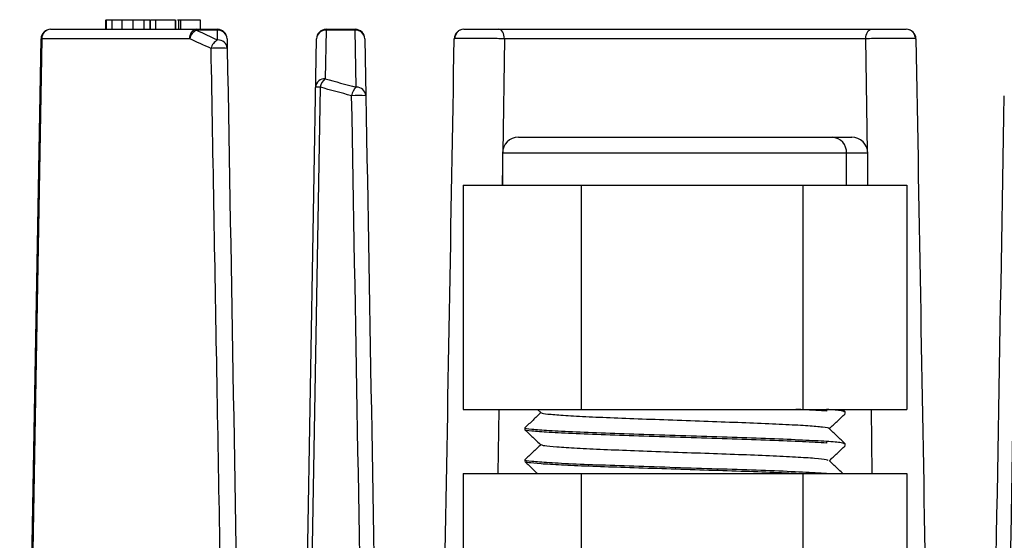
# Paper-space layout '_Derecha' of a CAD drawing. Header units: millimetres. Extents: x -40 to 40, y -36.8 to 38.2.
# Tile 4 of 5: x -20.8 to 10, y 21.9 to 38.2. Entities that reach past the tile are written whole.
import ezdxf

# ---------------------------------------------------------------- set-up
doc = ezdxf.new("R2010")
doc.units = ezdxf.units.MM

psp = doc.layouts.new('_Derecha')

# ---------------------------------------------------------------- linework, layer by layer
at = {"color": 7, "linetype": 'Continuous', "lineweight": 25}
for p, q in [((-18.088, 38.206), (-18.088, 37.906)), ((-18.071, 38.206), (-18.071, 37.906)), ((-17.897, 38.206), (-17.897, 37.906)), ((-17.585, 38.206), (-17.585, 37.906)), ((-17.238, 38.206), (-17.238, 37.906)), ((-16.891, 38.206), (-16.891, 37.906)), ((-16.703, 38.206), (-16.703, 37.906)), ((-16.698, 38.206), (-16.698, 37.906)), ((-16.697, 38.206), (-16.697, 37.906)), ((-16.692, 38.206), (-16.692, 37.906)), ((-16.532, 38.206), (-16.532, 37.906)), ((-16.532, 38.206), (-16.531, 38.206)), ((-16.53, 38.206), (-16.53, 37.906)), ((-16.53, 38.206), (-15.918, 38.206)), ((-16.53, 38.206), (-16.53, 37.906)), ((-15.918, 38.206), (-15.918, 37.906)), ((-15.91, 38.206), (-15.91, 37.906)), ((-15.844, 38.206), (-15.763, 38.206)), ((-15.808, 38.206), (-15.808, 37.906)), ((-15.746, 38.206), (-15.746, 37.906)), ((-15.746, 38.206), (-15.135, 38.206)), ((-15.746, 38.206), (-15.746, 37.906)), ((-15.135, 38.206), (-15.135, 37.906)), ((-19.803, 37.906), (-14.595, 37.906)), ((-15.248, 37.878), (-15.248, 37.906)), ((-14.595, 37.878), (-15.248, 37.878)), ((-14.595, 37.906), (-14.595, 37.878)), ((-14.59, 37.574), (-14.595, 37.878)), ((-11.205, 37.878), (-11.232, 36.364)), ((-11.205, 37.906), (-10.295, 37.906)), ((-11.205, 37.906), (-11.205, 37.878)), ((-10.295, 37.878), (-11.205, 37.878)), ((-10.295, 37.906), (-10.295, 37.878)), ((-10.264, 36.099), (-10.295, 37.878)), ((-5.81, 37.906), (5.81, 37.906)), ((-20.769, -0.569), (-20.103, 37.611)), ((-15.463, 37.611), (-20.081, 37.611)), ((-14.295, 37.611), (-14.29, 37.307)), ((-12.266, -6.003), (-11.505, 37.611)), ((-9.995, 37.611), (-9.964, 35.832)), ((-5.641, 37.611), (-5.694, 34.053)), ((5.641, 37.611), (-5.641, 37.611)), ((5.694, 34.077), (5.641, 37.611)), ((7.205, 37.611), (7.187, 37.612)), ((-5.2, 34.536), (5.2, 34.536)), ((-5.7, 34.036), (-5.7, 33.036)), ((5.7, 34.036), (-5.7, 34.036)), ((5.036, 33.036), (5.036, 34.036)), ((5.7, 33.036), (5.7, 34.036)), ((-5.7, 33.66), (-5.709, 33.036)), ((5.709, 33.036), (5.7, 33.662)), ((-6.924, 33.036), (6.924, 33.036)), ((-6.924, 33.036), (-6.924, 26.036)), ((-3.244, 33.036), (-3.244, 26.036)), ((3.68, 33.036), (3.68, 26.036)), ((6.924, 33.036), (6.924, 26.036)), ((-6.924, 26.036), (6.924, 26.036)), ((-5.814, 26.036), (-5.843, 24.036)), ((-4.611, 26.036), (-4.496, 25.926)), ((4.418, 26.036), (4.418, 25.986)), ((4.998, 25.963), (4.921, 26.036)), ((5, 25.908), (5, 25.958)), ((5.843, 24.036), (5.814, 26.036)), ((-5, 25.458), (-5, 25.408)), ((4.418, 25.036), (4.418, 24.986)), ((5, 24.908), (5, 24.958)), ((-5, 24.458), (-5, 24.408)), ((-6.924, 24.036), (6.924, 24.036)), ((-6.924, 24.036), (-6.924, 21.036)), ((-3.244, 24.036), (-3.244, 21.036)), ((3.68, 24.036), (3.68, 21.036)), ((6.924, 24.036), (6.924, 21.036))]:
    psp.add_line(p, q, dxfattribs=at)
at = {"color": 7, "linetype": 'Continuous', "lineweight": 25, "flags": 128}
for points in [[(-5.641, 37.611), (-5.645, 37.669), (-5.655, 37.724), (-5.671, 37.775), (-5.692, 37.82), (-5.717, 37.856), (-5.746, 37.883), (-5.778, 37.9), (-5.81, 37.906)], [(5.641, 37.611), (5.645, 37.669), (5.655, 37.724), (5.671, 37.775), (5.692, 37.82), (5.717, 37.856), (5.746, 37.883), (5.778, 37.9), (5.81, 37.906)], [(-20.081, 37.611), (-20.308, 24.609), (-20.455, 16.196), (-20.602, 7.783), (-20.749, -0.631)], [(-11.389, 36.097), (-11.641, 21.783), (-11.803, 12.521), (-11.966, 3.259), (-12.129, -6.003)]]:
    psp.add_lwpolyline(points, dxfattribs=at)
at = {"color": 7, "linetype": 'Continuous', "lineweight": 25}
for centre, radius, start, end in [((-19.803, 37.606), 0.3, 90, 179), ((-19.792, 37.617), 0.289, 92.1749, 181.1141), ((-15.198, 37.644), 0.267, 100.8538, 187.1101), ((-15.089, 37.53), 0.382, 114.6088, 167.8165), ((-14.595, 37.606), 0.3, 1, 90), ((-14.581, 37.591), 0.286, 3.8955, 92.8309), ((-11.205, 37.606), 0.3, 90, 179), ((-11.219, 37.591), 0.286, 87.1691, 176.1045), ((-10.295, 37.606), 0.3, 1, 90), ((-10.281, 37.591), 0.286, 3.8955, 92.8309), ((-6.905, 37.606), 0.3, 90, 179), ((6.905, 37.606), 0.3, 1, 90), ((-20.092, 37.132), 0.479, 88.7061, 91.2939), ((-14.415, 37.228), 0.388, 116.7356, 168.1622), ((-14.575, 37.288), 0.286, 3.8955, 92.8309), ((-14.542, 33.864), 3.453, 85.8064, 94.1936), ((-11.246, 36.078), 0.286, 87.1691, 176.1045), ((-10.967, 36.028), 0.428, 128.172, 170.6426), ((-11.46, 33.402), 2.697, 88.4881, 91.5119), ((-9.967, 35.766), 0.446, 131.7553, 171.4922), ((-10.25, 35.813), 0.286, 3.8955, 92.8309), ((-10.186, 31.677), 4.161, 86.9418, 93.0582), ((-5.2, 34.036), 0.5, 90, 180), ((4.564, 34.063), 0.474, 356.6825, 86.2449), ((5.2, 34.036), 0.5, 0, 90)]:
    psp.add_arc(centre, radius, start, end, dxfattribs=at)
for points in [[(-18.071, 38.206), (-18.041, 38.206), (-17.984, 38.206), (-17.897, 38.206)], [(-17.897, 38.206), (-17.81, 38.206), (-17.706, 38.206), (-17.585, 38.206)], [(-17.585, 38.206), (-17.47, 38.206), (-17.355, 38.206), (-17.238, 38.206)], [(-17.238, 38.206), (-17.104, 38.206), (-16.988, 38.206), (-16.891, 38.206)], [(-16.891, 38.206), (-16.786, 38.206), (-16.723, 38.206), (-16.703, 38.206)], [(-15.248, 37.878), (-15.033, 37.774), (-14.814, 37.673), (-14.59, 37.574)], [(-14.794, 37.307), (-15.022, 37.406), (-15.245, 37.508), (-15.463, 37.611)], [(-7.503, 20.544), (-7.404, 26.233), (-7.304, 31.922), (-7.205, 37.611)], [(7.205, 37.611), (7.304, 31.922), (7.404, 26.233), (7.503, 20.544)], [(-14.29, 37.307), (-14.038, 22.872), (-13.786, 8.435), (-13.534, -6.003)], [(-11.232, 36.364), (-10.914, 36.272), (-10.591, 36.183), (-10.264, 36.099)], [(-10.408, 35.832), (-10.741, 35.917), (-11.068, 36.005), (-11.389, 36.097)], [(-9.663, -6.003), (-9.911, 7.942), (-10.159, 21.887), (-10.408, 35.832)], [(-9.964, 35.832), (-9.72, 21.887), (-9.477, 7.942), (-9.234, -6.003)], [(9.234, -6.003), (9.477, 7.942), (9.72, 21.887), (9.964, 35.832)], [(10.408, 35.832), (10.159, 21.887), (9.911, 7.942), (9.663, -6.003)]]:
    psp.add_open_spline(points, degree=3, dxfattribs=at)
for points, knots in [([(-16.683, 38.206), (-16.682, 38.206), (-16.676, 38.206), (-16.659, 38.206), (-16.635, 38.206), (-16.609, 38.206), (-16.584, 38.206), (-16.561, 38.206), (-16.546, 38.206), (-16.541, 38.206), (-16.54, 38.206)], [0, 0, 0, 0, 0.056426, 0.2089, 0.356801, 0.503886, 0.651042, 0.799212, 0.952305, 1, 1, 1, 1]), ([(-7.015, 37.885), (-7.039, 37.873), (-7.074, 37.856), (-7.115, 37.812), (-7.14, 37.776), (-7.16, 37.736), (-7.177, 37.694), (-7.189, 37.65), (-7.194, 37.625), (-7.196, 37.612)], [0, 0, 0, 0, 0.309092, 0.442733, 0.562849, 0.672305, 0.776573, 0.883215, 1, 1, 1, 1]), ([(-6.905, 37.906), (-6.905, 37.906), (-6.87, 37.906), (-6.739, 37.906), (-6.644, 37.906), (-6.42, 37.906), (-6.291, 37.906), (-6.039, 37.906), (-5.916, 37.906), (-5.81, 37.906)], [0, 0, 0, 0, 0.25, 0.25, 0.5, 0.5, 0.75, 0.75, 1, 1, 1, 1]), ([(5.81, 37.906), (5.916, 37.906), (6.04, 37.906), (6.293, 37.906), (6.42, 37.906), (6.644, 37.906), (6.74, 37.906), (6.87, 37.906), (6.905, 37.906), (6.905, 37.906)], [0, 0, 0, 0, 0.25, 0.25, 0.5, 0.5, 0.75, 0.75, 1, 1, 1, 1]), ([(7.196, 37.612), (7.194, 37.625), (7.189, 37.65), (7.177, 37.694), (7.16, 37.736), (7.14, 37.776), (7.115, 37.812), (7.074, 37.855), (7.039, 37.873), (7.015, 37.885)], [0, 0, 0, 0, 0.116884, 0.223701, 0.328163, 0.437797, 0.558038, 0.69169, 1, 1, 1, 1]), ([(-5.641, 37.611), (-5.669, 37.611), (-5.726, 37.612), (-5.818, 37.613), (-5.914, 37.614), (-6.012, 37.615), (-6.11, 37.616), (-6.206, 37.616), (-6.298, 37.617), (-6.386, 37.617), (-6.468, 37.617), (-6.542, 37.617), (-6.61, 37.617), (-6.694, 37.617), (-6.799, 37.617), (-6.922, 37.617), (-7.037, 37.616), (-7.13, 37.615), (-7.193, 37.613), (-7.201, 37.612), (-7.205, 37.611)], [0, 0, 0, 0, 0.046632, 0.093634, 0.140606, 0.187131, 0.232796, 0.277205, 0.319994, 0.36084, 0.399473, 0.435673, 0.469271, 0.500146, 0.564606, 0.639411, 0.723001, 0.813014, 0.90644, 1, 1, 1, 1]), ([(7.187, 37.612), (7.182, 37.613), (7.169, 37.614), (7.07, 37.615), (6.901, 37.617), (6.678, 37.617), (6.421, 37.617), (6.149, 37.615), (5.878, 37.614), (5.72, 37.612), (5.641, 37.611)], [0, 0, 0, 0, 0.066413, 0.199558, 0.332842, 0.466386, 0.59951, 0.73271, 0.866071, 1, 1, 1, 1]), ([(-14.021, -6.003), (-14.088, -2.261), (-14.22, 5.135), (-14.416, 16.095), (-14.607, 26.79), (-14.732, 33.831), (-14.794, 37.307)], [0, 0, 0, 0, 0.259191, 0.512255, 0.759191, 1, 1, 1, 1]), ([(-4.503, 25.933), (-4.584, 25.856), (-4.749, 25.699), (-4.914, 25.543), (-4.997, 25.463)], [0, 0, 0, 0, 0.493503, 1, 1, 1, 1]), ([(4.486, 25.439), (4.488, 25.44), (4.517, 25.455), (4.315, 25.483), (3.875, 25.52), (3.175, 25.56), (2.289, 25.6), (1.266, 25.638), (0.169, 25.676), (-0.942, 25.717), (-1.994, 25.756), (-2.925, 25.793), (-3.687, 25.834), (-4.209, 25.874), (-4.474, 25.903), (-4.466, 25.921), (-4.463, 25.926)], [0, 0, 0, 0, 0.006747, 0.08779, 0.167004, 0.247351, 0.328525, 0.408095, 0.487989, 0.569194, 0.649261, 0.72868, 0.809817, 0.890305, 0.969443, 1, 1, 1, 1]), ([(4.418, 25.986), (4.202, 25.999), (3.939, 26.015), (3.526, 26.033), (3.453, 26.036)], [0, 0, 0, 0, 0.823856, 1, 1, 1, 1]), ([(4.964, 25.963), (4.952, 25.973), (4.921, 25.998), (4.601, 26.022), (4.418, 26.036)], [0, 0, 0, 0, 0.430696, 1, 1, 1, 1]), ([(4.503, 25.433), (4.584, 25.51), (4.749, 25.666), (4.913, 25.823), (4.997, 25.902)], [0, 0, 0, 0, 0.4931139, 1, 1, 1, 1]), ([(4.418, 24.986), (4.186, 24.999), (3.718, 25.026), (2.682, 25.07), (1.486, 25.111), (0.183, 25.151), (-1.131, 25.195), (-2.368, 25.236), (-3.442, 25.276), (-4.293, 25.32), (-4.809, 25.361), (-5.038, 25.388), (-4.994, 25.402), (-4.993, 25.403)], [0, 0, 0, 0, 0.099204, 0.200135, 0.299339, 0.398544, 0.499474, 0.598678, 0.697883, 0.798813, 0.898017, 0.997222, 1, 1, 1, 1]), ([(4.418, 25.036), (4.186, 25.049), (3.718, 25.076), (2.682, 25.12), (1.486, 25.161), (0.183, 25.201), (-1.131, 25.245), (-2.368, 25.286), (-3.443, 25.326), (-4.291, 25.37), (-4.813, 25.411), (-5.04, 25.44), (-4.986, 25.456), (-4.979, 25.458)], [0, 0, 0, 0, 0.098069, 0.197844, 0.295913, 0.393982, 0.493757, 0.591826, 0.689895, 0.78967, 0.887739, 0.985809, 1, 1, 1, 1]), ([(-4.998, 25.403), (-4.914, 25.324), (-4.748, 25.165), (-4.581, 25.006), (-4.497, 24.927)], [0, 0, 0, 0, 0.500009, 1, 1, 1, 1]), ([(4.997, 24.964), (4.913, 25.043), (4.747, 25.201), (4.58, 25.36), (4.496, 25.439)], [0, 0, 0, 0, 0.500009, 1, 1, 1, 1]), ([(-4.503, 24.933), (-4.585, 24.855), (-4.749, 24.699), (-4.914, 24.542), (-4.998, 24.463)], [0, 0, 0, 0, 0.494102, 1, 1, 1, 1]), ([(4.468, 24.439), (4.457, 24.448), (4.43, 24.471), (4.078, 24.506), (3.48, 24.543), (2.662, 24.584), (1.688, 24.624), (0.613, 24.66), (-0.501, 24.701), (-1.584, 24.741), (-2.57, 24.778), (-3.406, 24.818), (-4.03, 24.858), (-4.415, 24.893), (-4.458, 24.917), (-4.477, 24.927)], [0, 0, 0, 0, 0.056396, 0.136117, 0.215191, 0.295978, 0.376116, 0.454912, 0.535532, 0.615995, 0.694723, 0.775081, 0.855772, 0.934644, 1, 1, 1, 1]), ([(4.961, 24.964), (4.949, 24.974), (4.918, 24.999), (4.601, 25.022), (4.418, 25.036)], [0, 0, 0, 0, 0.422687, 1, 1, 1, 1]), ([(4.503, 24.433), (4.585, 24.51), (4.749, 24.667), (4.914, 24.823), (4.998, 24.903)], [0, 0, 0, 0, 0.493903, 1, 1, 1, 1]), ([(4.418, 24.036), (4.186, 24.049), (3.718, 24.076), (2.682, 24.12), (1.486, 24.161), (0.183, 24.201), (-1.131, 24.245), (-2.368, 24.286), (-3.443, 24.326), (-4.291, 24.37), (-4.813, 24.411), (-5.04, 24.44), (-4.986, 24.456), (-4.979, 24.458)], [0, 0, 0, 0, 0.098069, 0.197844, 0.295913, 0.393982, 0.493757, 0.591826, 0.689895, 0.78967, 0.887739, 0.985809, 1, 1, 1, 1]), ([(-4.996, 24.401), (-4.913, 24.322), (-4.785, 24.2), (-4.656, 24.078), (-4.611, 24.036)], [0, 0, 0, 0, 0.650191, 1, 1, 1, 1]), ([(3.471, 24.036), (3.167, 24.049), (2.563, 24.075), (1.468, 24.111), (0.306, 24.148), (-0.88, 24.187), (-2.014, 24.224), (-3.036, 24.26), (-3.895, 24.298), (-4.529, 24.337), (-4.913, 24.37), (-4.954, 24.392), (-4.971, 24.402)], [0, 0, 0, 0, 0.103551, 0.20516, 0.306835, 0.410397, 0.51297, 0.613887, 0.717129, 0.820355, 0.921261, 1, 1, 1, 1]), ([(4.911, 24.046), (4.856, 24.097), (4.718, 24.228), (4.58, 24.36), (4.497, 24.439)], [0, 0, 0, 0, 0.395381, 1, 1, 1, 1])]:
    psp.add_open_spline(points, degree=3, knots=knots, dxfattribs=at)

doc.saveas('drawing.dxf')
